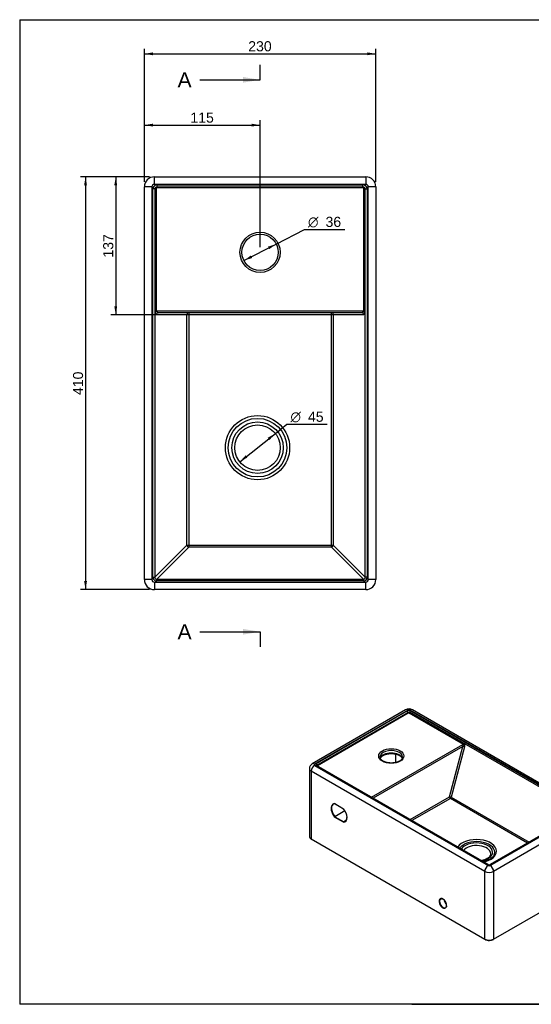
# Model space of a CAD drawing. Header units: millimetres. Extents: x 11 to 285, y 7 to 203.
# Tile 1 of 3: x 11 to 113, y 7 to 203. Entities that reach past the tile are written whole.
import ezdxf
from ezdxf.enums import TextEntityAlignment as Align
from ezdxf.lldxf.tags import DXFTag

# ---------------------------------------------------------------- set-up
doc = ezdxf.new("R2010")
doc.units = ezdxf.units.MM
for name, color, linetype in [('1', 7, 'Continuous'), ('Default', 7, 'Continuous'), ('Predefinito', 7, 'Continuous'), ('TEOREMA_41X23', 7, 'Continuous')]:
    doc.layers.add(name, color=color, linetype=linetype)
doc.styles.add('SEACAD_Arial', font='arial.ttf')
doc.styles.add('SEACAD_Solid_Edge_ANSI1_Symbols', font='semeca1.ttf')
tags = doc.linetypes.add('CENTER2', pattern=[28.575, 19.05, -3.175, 3.175, -3.175]).pattern_tags.tags
tags[10:11] = [DXFTag(74, 4), DXFTag(75, 0), DXFTag(340, '0'), DXFTag(46, 0.0), DXFTag(50, 0.0), DXFTag(44, 0.0), DXFTag(45, 0.0)]
tags[8:9] = [DXFTag(74, 4), DXFTag(75, 0), DXFTag(340, '0'), DXFTag(46, 0.0), DXFTag(50, 0.0), DXFTag(44, 0.0), DXFTag(45, 0.0)]
tags[6:7] = [DXFTag(74, 4), DXFTag(75, 0), DXFTag(340, '0'), DXFTag(46, 0.0), DXFTag(50, 0.0), DXFTag(44, 0.0), DXFTag(45, 0.0)]
tags[4:5] = [DXFTag(74, 4), DXFTag(75, 0), DXFTag(340, '0'), DXFTag(46, 0.0), DXFTag(50, 0.0), DXFTag(44, 0.0), DXFTag(45, 0.0)]
doc.dimstyles.new('ISO_PALLINATURA', dxfattribs={"dimtxt": 2, "dimasz": 1.7, "dimexe": 1, "dimexo": 1, "dimgap": 1, "dimtad": 1, "dimlfac": 5, "dimtxsty": 'SEACAD_Arial', "dimblk1": '_SE_FILLED', "dimblk2": '_SE_FILLED', "dimsah": 1, "dimcen": 1, "dimadec": 0, "dimazin": 0, "dimtfac": 1, "dimtmove": 0, "dimatfit": 3, "dimfxl": 1, "dimtolj": 1, "dimarcsym": 0})

# ---------------------------------------------------------------- blocks, each defined once
blk = doc.blocks.new('SE')
at = {"layer": 'TEOREMA_41X23', "color": 7, "linetype": 'Continuous'}
for p, q in [((37.63, 171.64), (79.63, 171.64)), ((37.63, 170.14), (37.63, 171.64)), ((79.63, 171.64), (79.63, 170.14)), ((35.63, 91.64), (35.63, 169.64)), ((37.13, 169.64), (35.63, 169.64)), ((37.13, 169.64), (37.13, 91.64)), ((37.35, 92.11), (37.35, 169.24)), ((37.72, 169.24), (37.35, 169.24)), ((79.63, 170.14), (37.63, 170.14)), ((37.8, 169.24), (37.72, 169.24)), ((37.72, 169.24), (37.72, 92.11)), ((37.8, 144.6), (37.8, 169.24)), ((37.8, 169.24), (37.99, 169.24)), ((37.99, 169.24), (37.99, 144.87)), ((38.2, 170.04), (79.06, 170.04)), ((38.2, 169.64), (38.2, 170.04)), ((38.2, 169.64), (79.06, 169.64)), ((38.2, 169.64), (38.2, 169.44)), ((79.06, 169.44), (38.2, 169.44)), ((79.06, 169.64), (79.06, 170.04)), ((79.06, 169.64), (79.06, 169.44)), ((79.27, 144.87), (79.27, 169.24)), ((79.46, 169.24), (79.27, 169.24)), ((79.46, 169.24), (79.46, 144.6)), ((79.53, 169.24), (79.46, 169.24)), ((79.53, 92.11), (79.53, 169.24)), ((79.53, 169.24), (79.91, 169.24)), ((79.91, 169.24), (79.91, 92.11)), ((80.13, 91.64), (80.13, 169.64)), ((81.63, 169.64), (80.13, 169.64)), ((81.63, 169.64), (81.63, 91.64)), ((38.13, 145.04), (79.13, 145.04)), ((44.08, 144.24), (38.04, 144.24)), ((78.84, 144.64), (38.42, 144.64)), ((44.08, 98.47), (44.08, 144.24)), ((44.46, 144.24), (44.08, 144.24)), ((44.46, 144.64), (44.46, 144.24)), ((44.46, 144.24), (44.46, 98.47)), ((72.8, 144.24), (44.46, 144.24)), ((72.8, 144.24), (72.8, 144.64)), ((72.8, 98.47), (72.8, 144.24)), ((73.17, 144.24), (72.8, 144.24)), ((73.17, 144.24), (73.17, 98.47)), ((79.21, 144.24), (73.17, 144.24)), ((37.72, 92.11), (44.08, 98.47)), ((44.46, 98.09), (38.1, 91.73)), ((44.08, 98.47), (44.46, 98.47)), ((44.46, 98.47), (72.8, 98.47)), ((44.46, 98.47), (44.46, 98.09)), ((72.8, 98.09), (44.46, 98.09)), ((72.8, 98.47), (73.17, 98.47)), ((72.8, 98.09), (72.8, 98.47)), ((79.16, 91.73), (72.8, 98.09)), ((73.17, 98.47), (79.53, 92.11)), ((37.35, 92.11), (37.72, 92.11)), ((79.91, 92.11), (79.53, 92.11)), ((37.13, 91.64), (35.63, 91.64)), ((37.63, 91.14), (79.63, 91.14)), ((37.63, 91.14), (37.63, 89.64)), ((38.1, 91.73), (79.16, 91.73)), ((38.1, 91.36), (38.1, 91.73)), ((79.16, 91.36), (38.1, 91.36)), ((79.16, 91.36), (79.16, 91.73)), ((79.63, 89.64), (79.63, 91.14)), ((81.63, 91.64), (80.13, 91.64)), ((79.63, 89.64), (37.63, 89.64))]:
    blk.add_line(p, q, dxfattribs=at)
for centre, radius in [((58.63, 156.64), 4), ((58.63, 156.64), 3.6), ((58.13, 117.84), 6.38), ((58.13, 117.84), 5.82), ((58.13, 117.84), 5.11), ((58.13, 117.84), 4.51)]:
    blk.add_circle(centre, radius, dxfattribs=at)
for centre, radius, start, end in [((37.63, 169.64), 2, 90, 180), ((79.63, 169.64), 2, 0, 90), ((37.63, 169.64), 0.5, 90, 180), ((79.63, 169.64), 0.5, 0, 90), ((37.63, 91.64), 2, 180, 270), ((37.63, 91.64), 0.5, 180, 270), ((79.63, 91.64), 0.5, 270, 0), ((79.63, 91.64), 2, 270, 0)]:
    blk.add_arc(centre, radius, start, end, dxfattribs=at)
for centre, major_axis, ratio, start_param, end_param in [((38.2, 169.24), (0.851, 0), 0.939693, 1.570796, 3.141593), ((38.2, 169.24), (0.475, 0), 0.841281, 1.570796, 3.141593), ((38.2, 169.24), (-0.401, 0), 0.998069, 4.712389, 6.283185), ((38.2, 169.24), (0.213, 0), 0.939693, 1.570796, 3.141593), ((79.06, 169.24), (-0.851, 0), 0.939693, 3.141593, 4.712389), ((79.06, 169.24), (-0.401, 0), 0.998069, 3.141593, 4.712389), ((79.06, 169.24), (0.475, 0), 0.841281, 0, 1.570796), ((79.06, 169.24), (-0.213, 0), 0.939693, 3.141593, 4.712389), ((38.42, 145.04), (0, 0.4), 0.72794, 1.570796, 3.141593), ((78.84, 145.04), (0, -0.4), 0.72794, 0, 1.570796), ((38.04, 145.04), (0, -0.8), 0.36397, 5.294134, 6.283185), ((38.42, 144.24), (0, -0.4), 0.939693, 3.141593, 4.712389), ((44.46, 144.24), (0, -0.4), 0.939693, 3.141593, 4.712389), ((72.8, 144.24), (0, 0.4), 0.939693, 4.712389, 6.283185), ((78.84, 144.24), (0, 0.4), 0.939693, 4.712389, 6.283185), ((79.21, 145.04), (0, 0.8), 0.36397, 3.141593, 4.130644), ((44.46, 98.47), (-0.283, 0.283), 0.889126, 0.844021, 2.297571), ((72.8, 98.47), (0.283, 0.283), 0.889126, 3.985614, 5.439164), ((38.2, 92.21), (0.636, 0.636), 0.889126, 2.414818, 3.868368), ((38.2, 92.21), (0.385, 0.385), 0.735147, 2.414818, 3.868368), ((79.06, 92.21), (-0.636, 0.636), 0.889126, 2.414818, 3.868368), ((79.06, 92.21), (-0.385, 0.385), 0.735147, 2.414818, 3.868368)]:
    blk.add_ellipse(centre, major_axis=major_axis, ratio=ratio, start_param=start_param, end_param=end_param, dxfattribs=at)
for points, knots in [([(37.8, 144.6), (37.81, 144.62), (37.82, 144.64), (37.84, 144.69), (37.86, 144.71), (37.89, 144.75), (37.91, 144.78), (37.95, 144.82), (37.97, 144.85), (37.99, 144.87)], [0, 0, 0, 0, 0.25, 0.25, 0.5, 0.5, 0.75, 0.75, 1, 1, 1, 1]), ([(37.99, 144.87), (38.01, 144.9), (38.03, 144.93), (38.08, 144.99), (38.1, 145.01), (38.13, 145.04)], [0, 0, 0, 0, 0.5, 0.5, 1, 1, 1, 1]), ([(79.13, 145.04), (79.16, 145.01), (79.18, 144.99), (79.23, 144.93), (79.25, 144.9), (79.27, 144.87)], [0, 0, 0, 0, 0.5, 0.5, 1, 1, 1, 1]), ([(79.46, 144.6), (79.45, 144.62), (79.44, 144.64), (79.41, 144.69), (79.4, 144.71), (79.36, 144.75), (79.34, 144.78), (79.31, 144.82), (79.29, 144.85), (79.27, 144.87)], [0, 0, 0, 0, 0.25, 0.25, 0.5, 0.5, 0.75, 0.75, 1, 1, 1, 1])]:
    blk.add_open_spline(points, degree=3, knots=knots, dxfattribs=at)
blk = doc.blocks.new('SE3')
at = {"color": 7, "linetype": 'Continuous', "style": 'SEACAD_Arial'}
blk.add_text('A', height=3, dxfattribs=at).set_placement((42.23, 192.4), align=Align.TOP_LEFT)
blk = doc.blocks.new('SE4')
at = {"color": 7, "linetype": 'Continuous', "style": 'SEACAD_Arial'}
blk.add_text('A', height=3, dxfattribs=at).set_placement((42.23, 82.78), align=Align.TOP_LEFT)
blk = doc.blocks.new('SEANNOT_GROUP3')
at = {"linetype": 'Continuous'}
blk.add_hatch(color=7, dxfattribs=at).paths.add_polyline_path([(55.23, 190.33), (58.63, 190.9), (55.23, 191.47)])
at = {"color": 7, "linetype": 'Continuous'}
blk.add_lwpolyline([(46.63, 190.9), (58.63, 190.9)], dxfattribs=at)
blk = doc.blocks.new('SEANNOT_GROUP4')
at = {"linetype": 'Continuous'}
blk.add_hatch(color=7, dxfattribs=at).paths.add_polyline_path([(55.23, 80.71), (58.63, 81.28), (55.23, 81.84)])
at = {"color": 7, "linetype": 'Continuous'}
blk.add_lwpolyline([(46.63, 81.28), (58.63, 81.28)], dxfattribs=at)
blk = doc.blocks.new('SE2')
at = {"layer": 'Default', "color": 7, "linetype": 'CENTER2'}
for p, q in [((58.63, 190.9), (58.63, 193.9)), ((58.63, 81.28), (58.63, 78.28))]:
    blk.add_line(p, q, dxfattribs=at)
at = {"layer": 'Default', "color": 7, "linetype": 'CENTER2', "const_width": 0.00035}
blk.add_lwpolyline([(58.63, 190.9), (58.63, 81.28)], dxfattribs=at)
at = {"layer": 'Default'}
for name in ['SE3', 'SEANNOT_GROUP3', 'SE4', 'SEANNOT_GROUP4']:
    blk.add_blockref(name, (0, 0), dxfattribs=at)
blk = doc.blocks.new('SE6')
at = {"layer": 'TEOREMA_41X23', "color": 7, "linetype": 'Continuous'}
for p, q in [((87.56, 65.76), (69, 55.04)), ((88.03, 65.71), (69.47, 54.99)), ((69.76, 55.11), (87.82, 65.54)), ((69.94, 54.81), (88, 65.23)), ((88.08, 65.08), (70.03, 54.66)), ((99.04, 58.87), (88.27, 65.08)), ((88.38, 65.32), (88.35, 65.2)), ((88.35, 65.2), (99.24, 58.91)), ((122.47, 45.64), (88.38, 65.32)), ((122.94, 45.81), (88.47, 65.71)), ((88.55, 65.55), (122.64, 45.87)), ((123.41, 45.86), (88.94, 65.76)), ((80.78, 48.41), (98.9, 58.87)), ((98.95, 58.49), (81.13, 48.2)), ((85.61, 55.31), (85.61, 56.98)), ((96.28, 48.48), (98.95, 58.49)), ((99.29, 58.42), (96.62, 48.4)), ((68.44, 54.1), (68.44, 40.63)), ((68.8, 53.59), (68.8, 40.12)), ((103.27, 33.69), (68.8, 53.59)), ((69.47, 54.74), (103.94, 34.84)), ((103.83, 35.01), (69.74, 54.69)), ((103.95, 35.03), (69.87, 54.71)), ((73.48, 47.14), (75.22, 46.11)), ((73.51, 47.1), (75.21, 46.1)), ((88.46, 43.97), (96.28, 48.48)), ((96.45, 48.17), (88.82, 43.76)), ((111.8, 39.32), (96.45, 48.17)), ((96.62, 48.4), (112.08, 39.48)), ((75.5, 45.71), (73.49, 44.55)), ((75.2, 46.1), (75.23, 46.08)), ((122.51, 45.5), (104.37, 35.03)), ((104.38, 34.84), (122.94, 45.55)), ((122.64, 45.49), (104.49, 35.01)), ((122.31, 45.38), (122.47, 45.64)), ((75.22, 43.46), (73.44, 44.48)), ((73.49, 44.55), (75.25, 43.54)), ((75.78, 43.85), (75.25, 43.54)), ((123.6, 44.41), (105.04, 33.69)), ((123.6, 30.93), (123.6, 44.41)), ((123.97, 31.44), (123.97, 44.92)), ((68.8, 40.12), (103.27, 20.22)), ((68.82, 40.09), (103.29, 20.19)), ((103.27, 20.22), (103.27, 33.69)), ((105.04, 33.69), (105.04, 20.22)), ((105.03, 20.19), (123.59, 30.9)), ((105.04, 20.22), (123.6, 30.93))]:
    blk.add_line(p, q, dxfattribs=at)
for centre, radius, start, end in [((88.25, 64.52), 1.42, 60.9407, 119.0593), ((98.91, 57.64), 1.24, 83.9848, 90.27), ((99.06, 59.24), 0.371, 266.249, 298.9282), ((69.52, 54.09), 1.08, 118.9608, 179.7396), ((122.89, 44.91), 1.08, 0.451, 61.1758), ((73.56, 44.44), 0.129, 121.7991, 162.2392), ((75.3, 43.47), 0.0831, 125.5101, 190.4516), ((74.75, 44.36), 1.15, 347.8331, 2.2124), ((104.16, 35.44), 0.464, 243.4803, 296.5197), ((104.12, 21.76), 1.78, 241.9962, 273.474), ((104.22, 21.68), 1.7, 270.4324, 298.4632)]:
    blk.add_arc(centre, radius, start, end, dxfattribs=at)
for centre, major_axis, ratio, start_param, end_param in [((88.03, 64.95), (0.469, -0.812), 0.57735, 2.356194, 3.141593), ((88.17, 65.34), (-0.516, -0.028), 0.575129, 3.865067, 5.435863), ((87.82, 65.34), (0.125, -0.217), 0.57735, 0.785398, 2.356194), ((88.17, 65.13), (0.26, 0.142), 0.631412, 0.367539, 1.938335), ((88.17, 65.13), (-0.25, 0.032), 0.472981, 3.985641, 5.556438), ((88.08, 65.18), (-0.062, 0.108), 0.57735, 0.785398, 2.356194), ((88.25, 65.58), (0.313, 0), 0.57735, 0.785398, 2.356194), ((88.17, 65.03), (0.129, 0.007), 0.575129, 0.723474, 2.29427), ((88.27, 65.19), (0.063, 0.108), 0.57735, 3.926991, 5.148721), ((88.55, 65.35), (-0.125, -0.217), 0.57735, 3.926991, 5.148721), ((88.47, 64.95), (-0.469, -0.812), 0.57735, 3.141593, 3.926991), ((98.77, 58.59), (-0.109, -0.288), 0.658534, 1.464291, 3.035088), ((98.94, 58.62), (-0.039, 0.523), 0.715187, 4.258371, 5.247422), ((84.71, 56.4), (-2.25, 0), 0.57735, 3.139057, 6.283185), ((84.71, 55.89), (2.25, 0), 0.57735, 0.206154, 2.946573), ((99.13, 58.39), (-0.242, 0.064), 0.345066, 4.049835, 5.620631), ((69.47, 54.23), (0.469, -0.812), 0.57735, 2.356194, 3.142017), ((69.69, 54.87), (0.313, 0), 0.57735, 2.356194, 3.926991), ((70.12, 54.91), (0.516, 0.028), 0.575129, 2.29427, 3.865067), ((69.76, 54.91), (0.125, -0.217), 0.57735, 0.785398, 2.356194), ((70.12, 54.71), (0.274, -0.031), 0.400773, 2.315989, 3.320982), ((70.12, 54.71), (0.248, 0.045), 0.663885, 2.23556, 2.890164), ((70.03, 54.76), (-0.063, 0.108), 0.57735, 0.785398, 2.356194), ((84.71, 56.4), (-2.25, 0), 0.57735, 0, 0.008332), ((69.69, 54.1), (1.25, 0), 0.57735, 3.143517, 3.926991), ((69.47, 53.97), (0.469, 0.812), 0.57735, 0.785398, 2.356194), ((69.74, 54.49), (-0.125, -0.217), 0.57735, 3.141593, 3.926991), ((70.12, 54.6), (0.129, 0.007), 0.575129, 2.29427, 2.708468), ((74.03, 45.47), (0.91, -1.58), 0.57735, 2.793682, 4.148813), ((74.07, 45.5), (0.88, -1.53), 0.57735, 2.819157, 3.711322), ((80.91, 48.28), (-0.218, 0.163), 0.133068, -1.333582, -0.842455), ((96.45, 48.38), (-0.242, 0.064), 0.345066, 4.049835, 5.620631), ((96.45, 48.38), (0.125, -0.217), 0.57735, 3.926991, 5.497787), ((96.45, 48.38), (0.125, 0.217), 0.57735, 3.926991, 5.148721), ((74.07, 45.5), (0.88, -1.53), 0.57735, 3.711322, 5.017074), ((74.03, 45.47), (0.91, -1.58), 0.57735, 4.148813, 5.025538), ((74.63, 45.13), (-0.91, 1.58), 0.57735, 3.928408, 5.025329), ((122.64, 45.67), (0.125, 0.217), 0.57735, 0.785398, 2.007129), ((122.22, 45.48), (-0.337, -0.111), 0.389249, 2.701215, 3.740969), ((122.64, 45.29), (0.125, -0.217), 0.57735, 2.356194, 3.141593), ((122.22, 45.68), (-0.562, 0), 0.513337, 2.414818, 3.868368), ((122.94, 45.04), (-0.469, -0.812), 0.57735, 3.13996, 3.926991), ((122.72, 45.68), (-0.313, 0), 0.57735, 2.356194, 3.926991), ((122.94, 44.79), (0.469, -0.812), 0.57735, 0.785398, 2.356194), ((74.63, 45.13), (-0.91, 1.58), 0.57735, 2.828444, 3.928408), ((74.67, 45.15), (-0.88, 1.53), 0.57735, 2.836907, 3.729072), ((122.72, 44.92), (-1.25, 0), 0.57735, 2.356194, 3.143517), ((69.69, 40.63), (1.25, 0), 0.57735, 3.141593, 3.926991), ((68.85, 40.14), (0.0313, 0.0541), 0.57735, 2.356194, 3.141593), ((101.64, 37.7), (3.99, 0), 0.57735, 0, 2.779165), ((101.64, 37.49), (3.63, 0), 0.57735, 0, 2.747738), ((101.64, 37.49), (3.2, 0), 0.57735, 0, 2.805114), ((101.64, 37.19), (-2.82, 0), 0.57735, 3.135816, 5.864716), ((101.64, 37.49), (3.2, 0), 0.57735, 5.048868, 6.283185), ((101.64, 37.7), (3.99, 0), 0.57735, 5.074817, 6.283185), ((101.64, 37.49), (3.63, 0), 0.57735, 6.024876, 6.283185), ((103.94, 34.07), (0.469, 0.812), 0.57735, 0.785398, 2.356194), ((104.16, 34.2), (1.25, 0), 0.57735, 3.926991, 5.497787), ((103.83, 34.81), (-0.125, -0.217), 0.57735, 3.145095, 3.926991), ((104.16, 35.26), (0.5, 0), 0.649345, 3.985614, 5.439164), ((104.16, 34.96), (-0.313, 0), 0.57735, 0.785398, 2.356194), ((104.49, 34.81), (0.125, -0.217), 0.57735, 2.356194, 3.137163), ((104.38, 34.07), (-0.469, 0.812), 0.57735, 3.926991, 5.497787), ((122.72, 31.44), (-1.25, 0), 0.57735, 2.356194, 3.085601), ((122.72, 31.44), (-1.25, 0), 0.57735, 3.085601, 3.141593), ((123.56, 30.96), (-0.0313, 0.0541), 0.57735, 3.141593, 3.926991), ((94.95, 27.33), (-0.537, 0.93), 0.57735, 0, 3.817957), ((95, 27.35), (0.505, -0.875), 0.57735, 3.158766, 6.283185), ((94.95, 27.33), (-0.537, 0.93), 0.57735, 5.493516, 6.283185), ((94.95, 27.33), (-0.537, 0.93), 0.57735, 3.817957, 5.493516), ((95.84, 27.84), (0.505, -0.875), 0.57735, 4.135065, 5.289713), ((95, 27.35), (0.505, -0.875), 0.57735, 0, 0.016107), ((104.16, 20.73), (-1.25, 0), 0.57735, 0.785398, 2.356194), ((103.32, 20.24), (0.0313, 0.0541), 0.57735, 2.356194, 3.141408), ((105, 20.24), (-0.0312, 0.0541), 0.57735, 3.141776, 3.926991)]:
    blk.add_ellipse(centre, major_axis=major_axis, ratio=ratio, start_param=start_param, end_param=end_param, dxfattribs=at)
blk.add_ellipse((84.71, 56.6), major_axis=(2.5, 0), ratio=0.57735, dxfattribs=at)
for points, knots in [([(82.52, 56.14), (82.52, 56.15), (82.54, 56.2), (82.6, 56.29), (82.71, 56.43), (82.86, 56.55), (83.03, 56.67), (83.22, 56.78), (83.44, 56.87), (83.68, 56.95), (83.94, 57.01), (84.21, 57.05), (84.49, 57.08), (84.77, 57.08), (85.05, 57.07), (85.33, 57.04), (85.59, 56.99), (85.85, 56.92), (86.08, 56.83), (86.29, 56.73), (86.47, 56.62), (86.63, 56.5), (86.76, 56.38), (86.85, 56.26), (86.89, 56.18), (86.91, 56.14)], [0.0765185, 0.0765185, 0.0765185, 0.0765185, 0.0801309, 0.1214869, 0.1610278, 0.1996043, 0.237818, 0.2759632, 0.3141472, 0.352438, 0.3908475, 0.4293611, 0.467952, 0.5065883, 0.5452363, 0.5838533, 0.6224011, 0.6608456, 0.6991552, 0.737306, 0.7752935, 0.8131531, 0.850982, 0.8889537, 0.9202775, 0.9202775, 0.9202775, 0.9202775]), ([(86.36, 55.59), (86.32, 55.57), (86.23, 55.52), (86.04, 55.44), (85.81, 55.36), (85.55, 55.29), (85.29, 55.24), (85.01, 55.21), (84.73, 55.2), (84.45, 55.21), (84.17, 55.24), (83.9, 55.28), (83.65, 55.35), (83.41, 55.43), (83.19, 55.53), (83, 55.63), (82.83, 55.75), (82.7, 55.87), (82.59, 56), (82.52, 56.13), (82.47, 56.26), (82.47, 56.34), (82.46, 56.39)], [0, 0, 0, 0, 0.02651, 0.077366, 0.128382, 0.179556, 0.230876, 0.282309, 0.333815, 0.385349, 0.436858, 0.488287, 0.53959, 0.590723, 0.641652, 0.692361, 0.742879, 0.793323, 0.843865, 0.894956, 0.947398, 1, 1, 1, 1]), ([(86.96, 56.4), (86.96, 56.38), (86.97, 56.33), (86.94, 56.23), (86.89, 56.09), (86.8, 55.96), (86.68, 55.83), (86.53, 55.7), (86.42, 55.63), (86.36, 55.59)], [0, 0, 0, 0, 0.039637, 0.217734, 0.373198, 0.53847, 0.697461, 0.853344, 1, 1, 1, 1]), ([(69.87, 54.71), (69.86, 54.71), (69.84, 54.72), (69.84, 54.72), (69.84, 54.72)], [0, 0, 0, 0, 0.2153734, 0.5570486, 0.5570486, 0.5570486, 0.5570486]), ([(73.48, 47.14), (73.48, 47.14), (73.48, 47.14), (73.48, 47.14), (73.48, 47.14), (73.48, 47.14), (73.48, 47.14), (73.48, 47.13), (73.49, 47.12), (73.49, 47.12), (73.5, 47.11), (73.5, 47.1), (73.51, 47.1), (73.51, 47.1), (73.51, 47.1), (73.51, 47.1)], [0, 0, 0, 0, 0.0052378, 0.0052378, 0.0052378, 0.0235304, 0.0235304, 0.0235304, 0.2430047, 0.2430047, 0.2430047, 0.4749206, 0.4749206, 0.4749206, 0.5264263, 0.5264263, 0.5264263, 0.5264263]), ([(73.5, 47.1), (73.49, 47.1), (73.49, 47.1), (73.49, 47.1), (73.49, 47.1), (73.49, 47.11), (73.48, 47.11), (73.48, 47.11), (73.48, 47.11), (73.48, 47.12), (73.48, 47.12), (73.48, 47.13), (73.48, 47.14), (73.48, 47.14), (73.48, 47.14), (73.48, 47.14), (73.48, 47.14), (73.48, 47.14), (73.48, 47.14)], [0.2437135, 0.2437135, 0.2437135, 0.2437135, 0.4097448, 0.4097448, 0.4097448, 0.5249144, 0.5249144, 0.5249144, 0.7575971, 0.7575971, 0.7575971, 0.9761615, 0.9761615, 0.9761615, 0.9947961, 0.9947961, 0.9947961, 1, 1, 1, 1]), ([(73.51, 47.11), (73.51, 47.11), (73.51, 47.11), (73.51, 47.11), (73.51, 47.1), (73.5, 47.1), (73.5, 47.1), (73.5, 47.1), (73.5, 47.1), (73.5, 47.1), (73.5, 47.1), (73.5, 47.1), (73.5, 47.1)], [0, 0, 0, 0, 0.0153433, 0.0153433, 0.0153433, 0.1980774, 0.1980774, 0.1980774, 0.2076244, 0.2076244, 0.2076244, 0.2437135, 0.2437135, 0.2437135, 0.2437135]), ([(75.21, 46.1), (75.21, 46.1), (75.21, 46.1), (75.21, 46.1), (75.2, 46.1), (75.21, 46.1), (75.21, 46.1), (75.21, 46.11), (75.21, 46.11), (75.21, 46.11), (75.21, 46.11), (75.21, 46.11), (75.22, 46.11), (75.22, 46.11), (75.22, 46.11), (75.22, 46.11)], [0.4721326, 0.4721326, 0.4721326, 0.4721326, 0.5231254, 0.5231254, 0.5231254, 0.755902, 0.755902, 0.755902, 0.9772018, 0.9772018, 0.9772018, 0.9948154, 0.9948154, 0.9948154, 1, 1, 1, 1]), ([(75.22, 46.11), (75.22, 46.11), (75.22, 46.11), (75.22, 46.11), (75.22, 46.11), (75.22, 46.11), (75.22, 46.11), (75.22, 46.1), (75.22, 46.1), (75.22, 46.09), (75.22, 46.09), (75.23, 46.08), (75.23, 46.08)], [0, 0, 0, 0, 0.0051497, 0.0051497, 0.0051497, 0.0230618, 0.0230618, 0.0230618, 0.2434635, 0.2434635, 0.2434635, 0.438169, 0.438169, 0.438169, 0.438169]), ([(122.54, 45.52), (122.54, 45.52), (122.54, 45.52), (122.53, 45.51), (122.52, 45.51), (122.51, 45.5)], [0.2606173, 0.2606173, 0.2606173, 0.2606173, 0.3885334, 0.8045829, 1, 1, 1, 1]), ([(68.44, 40.66), (68.44, 40.66), (68.43, 40.61), (68.45, 40.52), (68.49, 40.4), (68.57, 40.28), (68.68, 40.18), (68.77, 40.12), (68.82, 40.09)], [0.022097, 0.022097, 0.022097, 0.022097, 0.0398834, 0.2319198, 0.4230437, 0.6161564, 0.8129172, 1, 1, 1, 1]), ([(104.46, 37.18), (104.46, 37.15), (104.46, 37.08), (104.43, 36.96), (104.37, 36.82), (104.28, 36.67), (104.15, 36.53), (103.99, 36.39), (103.84, 36.28), (103.75, 36.23), (103.71, 36.21)], [0, 0, 0, 0, 0.083208, 0.231244, 0.370748, 0.519095, 0.661304, 0.800343, 0.938153, 1, 1, 1, 1]), ([(103.71, 36.21), (103.67, 36.18), (103.57, 36.13), (103.37, 36.03), (103.11, 35.94), (102.85, 35.86), (102.68, 35.82), (102.6, 35.81)], [0, 0, 0, 0, 0.0234169, 0.0683461, 0.1134224, 0.1586535, 0.1957525, 0.1957525, 0.1957525, 0.1957525]), ([(105.15, 36.96), (105.14, 36.93), (105.1, 36.85), (105, 36.7), (104.86, 36.53), (104.69, 36.37), (104.48, 36.21), (104.25, 36.07), (104, 35.94), (103.72, 35.82), (103.42, 35.72), (103.16, 35.65), (103, 35.61), (102.96, 35.6)], [0, 0, 0, 0, 0.0190793, 0.0570447, 0.0939259, 0.1302034, 0.1661996, 0.2021055, 0.2380089, 0.2739644, 0.3100001, 0.3461221, 0.3618613, 0.3618613, 0.3618613, 0.3618613]), ([(123.59, 30.9), (123.62, 30.92), (123.69, 30.97), (123.8, 31.05), (123.89, 31.17), (123.95, 31.29), (123.96, 31.36), (123.97, 31.4)], [0, 0, 0, 0, 0.122718, 0.355951, 0.589151, 0.819932, 1, 1, 1, 1]), ([(94.49, 28.22), (94.51, 28.23), (94.55, 28.26), (94.65, 28.27), (94.77, 28.26), (94.88, 28.22), (94.94, 28.19), (94.97, 28.17)], [0, 0, 0, 0, 0.17038, 0.416746, 0.65523, 0.88707, 1, 1, 1, 1]), ([(95.69, 26.83), (95.69, 26.81), (95.68, 26.76), (95.66, 26.66), (95.61, 26.57), (95.55, 26.51), (95.52, 26.49), (95.51, 26.48)], [0, 0, 0, 0, 0.072657, 0.350236, 0.628393, 0.910863, 1, 1, 1, 1])]:
    blk.add_open_spline(points, degree=3, knots=knots, dxfattribs=at)
blk.add_open_spline([(73.5, 47.1), (73.51, 47.1), (73.51, 47.1), (73.51, 47.1)], degree=3, dxfattribs=at)
blk = doc.blocks.new('DMBLK42')
at = {"layer": 'Default', "linetype": 'Continuous'}
for points in [[(37.33, 196.35), (35.63, 196.07), (37.33, 195.78)], [(79.93, 196.35), (79.93, 195.78), (81.63, 196.07)]]:
    blk.add_hatch(color=7, dxfattribs=at).paths.add_polyline_path(points)
at = {"layer": 'Default', "color": 7, "linetype": 'Continuous'}
for p, q in [((35.63, 170.64), (35.63, 197.07)), ((35.63, 196.07), (81.63, 196.07)), ((81.63, 170.64), (81.63, 197.07))]:
    blk.add_line(p, q, dxfattribs=at)
at = {"layer": 'Default', "color": 7, "linetype": 'Continuous', "style": 'SEACAD_Arial'}
blk.add_text('230', height=2, dxfattribs=at).set_placement((56.28, 198.57), align=Align.TOP_LEFT)
blk = doc.blocks.new('_SE_FILLED')
at = {"color": 0}
blk.add_line((0, 0), (-1, 0), dxfattribs=at)
blk.add_solid([(0, 0), (-1, -0.1665), (-1, 0.1665), (0, 0)], dxfattribs=at)
blk = doc.blocks.new('DMBLK43')
at = {"layer": 'Default', "linetype": 'Continuous'}
for points in [[(23.66, 169.94), (24.23, 169.94), (23.95, 171.64)], [(23.66, 91.34), (23.95, 89.64), (24.23, 91.34)]]:
    blk.add_hatch(color=7, dxfattribs=at).paths.add_polyline_path(points)
at = {"layer": 'Default', "color": 7, "linetype": 'Continuous'}
for p, q in [((36.63, 171.64), (22.95, 171.64)), ((23.95, 171.64), (23.95, 89.64)), ((36.63, 89.64), (22.95, 89.64))]:
    blk.add_line(p, q, dxfattribs=at)
at = {"layer": 'Default', "color": 7, "linetype": 'Continuous', "style": 'SEACAD_Arial'}
blk.add_text('410', height=2, rotation=90, dxfattribs=at).set_placement((21.45, 128.29), align=Align.TOP_LEFT)
blk = doc.blocks.new('DMBLK44')
at = {"layer": 'Default', "linetype": 'Continuous'}
for points in [[(60.16, 119.81), (60.51, 119.37), (61.67, 120.65)], [(55.75, 116.31), (54.6, 115.03), (56.11, 115.87)]]:
    blk.add_hatch(color=7, dxfattribs=at).paths.add_polyline_path(points)
at = {"layer": 'Default', "color": 7, "linetype": 'Continuous'}
for p, q in [((61.67, 120.65), (63.97, 122.48)), ((63.97, 122.48), (71.98, 122.48)), ((54.6, 115.03), (61.67, 120.65))]:
    blk.add_line(p, q, dxfattribs=at)
for s, style, p in [('O', 'SEACAD_Solid_Edge_ANSI1_Symbols', (64.67, 124.98)), ('45', 'SEACAD_Arial', (68.15, 124.98))]:
    blk.add_text(s, height=2, dxfattribs=dict(at, style=style)).set_placement(p, align=Align.TOP_LEFT)
blk = doc.blocks.new('DMBLK54')
at = {"layer": 'Default', "linetype": 'Continuous'}
for points in [[(29.66, 169.94), (30.23, 169.94), (29.95, 171.64)], [(29.66, 145.94), (29.95, 144.24), (30.23, 145.94)]]:
    blk.add_hatch(color=7, dxfattribs=at).paths.add_polyline_path(points)
at = {"layer": 'Default', "color": 7, "linetype": 'Continuous'}
for p, q in [((36.63, 171.64), (28.95, 171.64)), ((29.95, 171.64), (29.95, 144.24)), ((43.46, 144.24), (28.95, 144.24))]:
    blk.add_line(p, q, dxfattribs=at)
at = {"layer": 'Default', "color": 7, "linetype": 'Continuous', "style": 'SEACAD_Arial'}
blk.add_text('137', height=2, rotation=90, dxfattribs=at).set_placement((27.45, 155.59), align=Align.TOP_LEFT)
blk = doc.blocks.new('DMBLK55')
at = {"layer": 'Default', "linetype": 'Continuous'}
for points in [[(60.19, 157.76), (60.45, 157.26), (61.83, 158.29)], [(56.81, 156.02), (55.43, 154.99), (57.07, 155.52)]]:
    blk.add_hatch(color=7, dxfattribs=at).paths.add_polyline_path(points)
at = {"layer": 'Default', "color": 7, "linetype": 'Continuous'}
for p, q in [((61.83, 158.29), (67.46, 161.19)), ((67.46, 161.19), (75.47, 161.19)), ((55.43, 154.99), (61.83, 158.29))]:
    blk.add_line(p, q, dxfattribs=at)
for s, style, p in [('O', 'SEACAD_Solid_Edge_ANSI1_Symbols', (68.16, 163.69)), ('36', 'SEACAD_Arial', (71.64, 163.69))]:
    blk.add_text(s, height=2, dxfattribs=dict(at, style=style)).set_placement(p, align=Align.TOP_LEFT)
blk = doc.blocks.new('DMBLK56')
at = {"layer": 'Default', "linetype": 'Continuous'}
for points in [[(37.33, 182.19), (35.63, 181.9), (37.33, 181.62)], [(56.93, 182.19), (56.93, 181.62), (58.63, 181.9)]]:
    blk.add_hatch(color=7, dxfattribs=at).paths.add_polyline_path(points)
at = {"layer": 'Default', "color": 7, "linetype": 'Continuous'}
for p, q in [((35.63, 170.64), (35.63, 182.9)), ((35.63, 181.9), (58.63, 181.9)), ((58.63, 157.64), (58.63, 182.9))]:
    blk.add_line(p, q, dxfattribs=at)
at = {"layer": 'Default', "color": 7, "linetype": 'Continuous', "style": 'SEACAD_Arial'}
blk.add_text('115', height=2, dxfattribs=at).set_placement((44.78, 184.4), align=Align.TOP_LEFT)

msp = doc.modelspace()

# ---------------------------------------------------------------- linework, layer by layer
at = {"layer": '1', "color": 7, "linetype": 'Continuous'}
for p, q in [((10.8564, 202.845), (284.3566, 202.845)), ((10.8564, 202.845), (10.8564, 7.2813)), ((284.3566, 7.2813), (10.8564, 7.2813)), ((88.7928, 7.3094), (284.3566, 7.3094))]:
    msp.add_line(p, q, dxfattribs=at)
at = {"layer": 'Predefinito', "color": 7, "linetype": 'Continuous'}
msp.add_line((88.7928, 7.3094), (88.7928, 7.2813), dxfattribs=at)

# ---------------------------------------------------------------- block references
at = {"layer": 'Default'}
for name in ['SE2', 'SE', 'SE6']:
    msp.add_blockref(name, (0, 0), dxfattribs=at)

# ---------------------------------------------------------------- dimensions: what is measured, and where the dimension line sits
at = {"layer": 'Default', "color": 7, "linetype": 'Continuous'}
for base, p1, p2, angle, picture, middle, dimtype in [((35.6281, 196.0664), (35.6281, 169.6385), (81.6281, 169.6385), 0, 'DMBLK42', (58.6281, 196.0664), 161), ((23.9456, 171.6385), (37.6281, 171.6385), (37.6281, 89.6385), 270, 'DMBLK43', (23.9456, 130.6385), 161), ((29.9456, 144.2385), (37.6281, 171.6385), (44.4596, 144.2385), 90, 'DMBLK54', (29.9456, 157.9385), 160)]:
    dim = msp.add_linear_dim(base=base, p1=p1, p2=p2, angle=angle, text='\\A1;<>', dimstyle='ISO_PALLINATURA', dxfattribs=at)
    dim.commit()
    dim.dimension.update_dxf_attribs({"geometry": picture, "text_midpoint": middle, "dimtype": dimtype})
dim = msp.add_linear_dim(base=(58.6281, 181.9047), p1=(35.6281, 169.6385), p2=(58.6281, 156.6385), text='\\A1;<>', dimstyle='ISO_PALLINATURA', dxfattribs=at)
dim.commit()
dim.dimension.update_dxf_attribs({"geometry": 'DMBLK56', "text_midpoint": (47.1281, 181.9047), "dimtype": 160})
for p1, p2, override, picture, middle in [((55.4282, 154.9889), (61.8279, 158.2881), {"dimtad": 0, "dimtih": 1, "dimtoh": 1, "dimtofl": 0}, 'DMBLK55', (67.4562, 161.1897)), ((54.599, 115.0331), (61.6668, 120.6485), {"dimtad": 0, "dimtih": 1, "dimtoh": 1, "dimdec": 0, "dimtdec": 0, "dimtofl": 0}, 'DMBLK44', (63.966, 122.4752))]:
    dim = msp.add_diameter_dim_2p(p1=p1, p2=p2, text='\\A1;<>', dimstyle='ISO_PALLINATURA', override=override, dxfattribs=at)
    dim.commit()
    dim.dimension.update_dxf_attribs({"geometry": picture, "text_midpoint": middle, "dimtype": 163})

doc.saveas('drawing.dxf')
